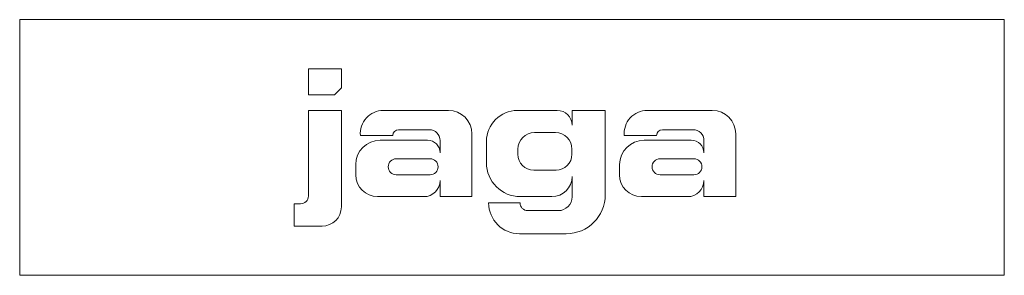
# Model space of a CAD drawing. Header units: millimetres. Extents: x -250 to 250, y -65 to 65.
import ezdxf

# ---------------------------------------------------------------- set-up
doc = ezdxf.new("R2010")
doc.units = ezdxf.units.MM

# ---------------------------------------------------------------- blocks, each defined once
blk = doc.blocks.new('RSen_56_ME_FB_LOD200 - convector_jaga - linf0_02005010-al0 - freestanding - 10_jaga_linea plus freestanding_lxhxd 500x200x130 mm-325649-top')
at = {"lineweight": 18}
for p, q in [((250, 65), (-250, 65)), ((-250, 65), (-250, -65)), ((250, -65), (250, 65)), ((-250, -65), (250, -65))]:
    blk.add_line(p, q, dxfattribs=at)
blk = doc.blocks.new('RSen_55_GM_FB_logo - SH_jaga - standard-260147-top')
at = {"lineweight": 18}
for p, q in [((-103.4, 40), (-103.4, 26.71)), ((-86.66, 40), (-103.4, 40)), ((-86.66, 30.26), (-86.66, 40)), ((-90.21, 26.71), (-86.66, 30.26)), ((-103.4, 26.71), (-90.21, 26.71)), ((-86.66, 18.85), (-103.4, 18.85)), ((-103.4, 18.85), (-103.4, -24.69)), ((-86.66, -30.22), (-86.66, 18.85)), ((-32.24, 18.85), (-65.3, 18.85)), ((22.97, 18.85), (2.79, 18.85)), ((47.36, 18.85), (30.52, 18.85)), ((30.52, 18.85), (30.52, 11.3)), ((47.36, -24.05), (47.36, 18.85)), ((101.73, 18.85), (68.67, 18.85)), ((-76.98, 6.08), (-60.52, 6.08)), ((-57.58, 9.02), (-41.99, 9.02)), ((-20.33, -25), (-20.33, 6.94)), ((11.42, 7.57), (22.07, 7.57)), ((56.99, 6.08), (73.45, 6.08)), ((76.38, 9.02), (91.98, 9.02)), ((113.63, -25), (113.63, 6.94)), ((-42.93, 3.72), (-66.92, 3.72)), ((-36.51, 3.55), (-36.51, -2.7)), ((-13, 3.06), (-13, -7.75)), ((91.04, 3.72), (67.05, 3.72)), ((97.46, 3.55), (97.46, -2.7)), ((2.98, -3.45), (2.98, -0.87)), ((30.46, -0.82), (30.46, -3.42)), ((-79.35, -8.71), (-79.35, -13.91)), ((-58.79, -5.73), (-41.58, -5.73)), ((54.61, -8.71), (54.61, -13.91)), ((75.18, -5.73), (92.39, -5.73)), ((-41.58, -13.89), (-58.79, -13.89)), ((22.37, -11.51), (11.05, -11.51)), ((30.52, -14.74), (30.52, -25.04)), ((92.39, -13.89), (75.18, -13.89)), ((-36.51, -16.75), (-36.51, -25)), ((97.46, -16.75), (97.46, -25)), ((-107.33, -28.62), (-110.65, -28.62)), ((-110.65, -28.62), (-110.65, -40)), ((-68.26, -25), (-44.76, -25)), ((-36.51, -25), (-20.33, -25)), ((4.08, -28.15), (-11.86, -28.15)), ((4.25, -25), (20.26, -25)), ((65.7, -25), (89.21, -25)), ((97.46, -25), (113.63, -25)), ((23.46, -32.1), (8.03, -32.1)), ((-110.65, -40), (-96.44, -40)), ((3.84, -43.85), (27.56, -43.85))]:
    blk.add_line(p, q, dxfattribs=at)
for centre, radius, start, end in [((-65.3, 7.12), 11.73, 90, 185.0613), ((-32.24, 6.94), 11.9, 360, 90), ((2.79, 3.06), 15.79, 90, 180), ((22.97, 11.3), 7.55, 360, 90), ((68.67, 7.12), 11.73, 90, 185.0613), ((101.73, 6.94), 11.9, 360, 90), ((-57.58, 6.08), 2.94, 90, 180), ((-41.99, 3.55), 5.48, 0, 90), ((11.42, -0.87), 8.44, 90, 180), ((22.07, -0.82), 8.39, 360, 90), ((76.38, 6.08), 2.94, 90, 180), ((91.98, 3.55), 5.48, 0, 90), ((-66.92, -8.71), 12.43, 90, 180), ((-42.93, -2.7), 6.42, 360, 90), ((67.05, -8.71), 12.43, 90, 180), ((91.04, -2.7), 6.42, 360, 90), ((11.05, -3.45), 8.07, 180, 270), ((22.37, -3.42), 8.09, 270, 360), ((-58.79, -9.81), 4.08, 90, 270), ((-41.58, -9.81), 4.08, 270, 90), ((4.25, -7.75), 17.25, 180, 270), ((75.18, -9.81), 4.08, 90, 270), ((92.39, -9.81), 4.08, 270, 90), ((-68.26, -13.91), 11.09, 180, 270), ((20.26, -14.74), 10.26, 270, 360), ((65.7, -13.91), 11.09, 180, 270), ((-44.76, -16.75), 8.25, 270, 360), ((89.21, -16.75), 8.25, 270, 360), ((-107.33, -24.69), 3.93, 270, 360), ((27.56, -24.05), 19.8, 270, 360), ((3.84, -28.15), 15.7, 180, 270), ((8.03, -28.15), 3.95, 180, 270), ((23.46, -25.04), 7.06, 270, 0), ((-96.44, -30.22), 9.78, 270, 360)]:
    blk.add_arc(centre, radius, start, end, dxfattribs=at)

msp = doc.modelspace()

# ---------------------------------------------------------------- block references
at = {"lineweight": 18}
for name in ['RSen_56_ME_FB_LOD200 - convector_jaga - linf0_02005010-al0 - freestanding - 10_jaga_linea plus freestanding_lxhxd 500x200x130 mm-325649-top', 'RSen_55_GM_FB_logo - SH_jaga - standard-260147-top']:
    msp.add_blockref(name, (0, 0), dxfattribs=at)

doc.saveas('drawing.dxf')
